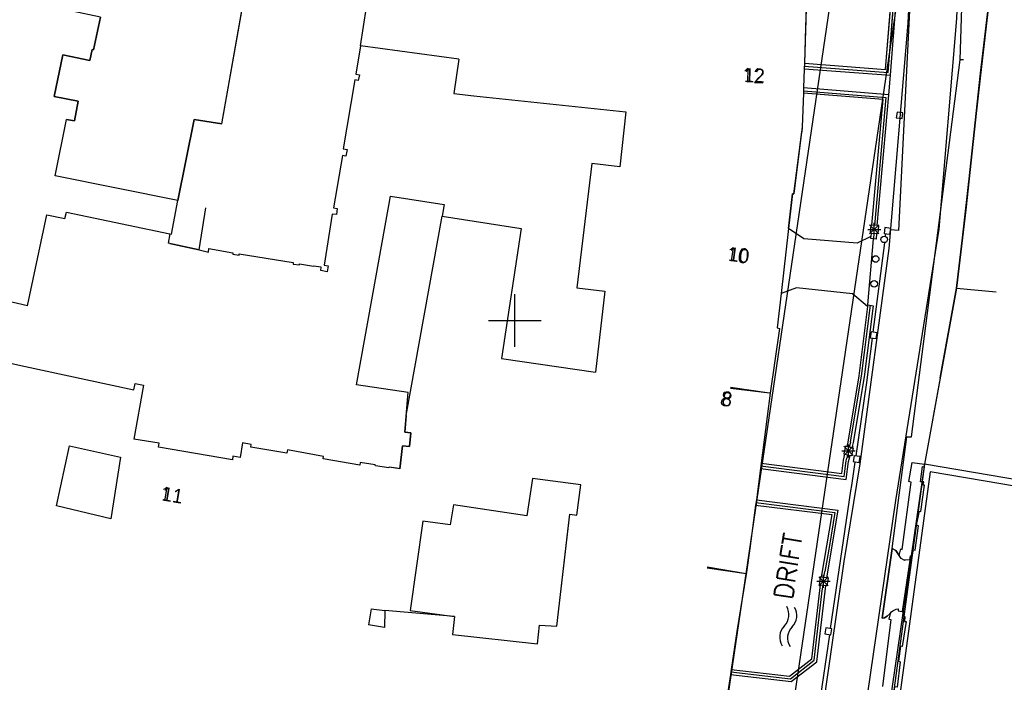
# Model space of a CAD drawing. Header units: millimetres. Extents: x 135944 to 142000, y 454200 to 456692.
# Tile 98 of 153: x 136862 to 136937, y 456273 to 456323. Entities that reach past the tile are written whole.
import ezdxf
from ezdxf.enums import TextEntityAlignment as Align

# ---------------------------------------------------------------- set-up
doc = ezdxf.new("R2010")
doc.units = ezdxf.units.MM
for name, color, linetype in [('TotaalGBKN2013_Bistad', 251, 'Continuous'), ('TotaalGBKN2013X$0$Contouren', 251, 'Continuous'), ('TotaalGBKN2013X$0$GBKN binnenstad 2009$0$OBJECTEN_', 251, 'Continuous'), ('TotaalGBKN2013X$0$GBKN binnenstad 2009$0$OBJECTEN__', 251, 'Continuous'), ('TotaalGBKN2013X$0$GBKN binnenstad 2009$0$OBJECTEN___', 251, 'Continuous'), ('TotaalGBKN2013X$0$GBKN binnenstad 2009$0$SEMANT_ SYMB_', 251, 'Continuous'), ('TotaalGBKN2013X$0$Xref', 251, 'Continuous')]:
    doc.layers.add(name, color=color, linetype=linetype)
doc.layers.add('TotaalGBKN2013X$0$PSVPORTS', color=251, linetype='Continuous', plot=False)
doc.styles.add('TotaalGBKN2013X$0$GBKN binnenstad 2009$0$Standard', font='txt')
doc.styles.add('TotaalGBKN2013X$0$GBKN binnenstad 2009$0$TXT', font='txt.shx')

# ---------------------------------------------------------------- blocks, each defined once
blk = doc.blocks.new('TotaalGBKN2013X$0$GBKN binnenstad 2009$0$W')
at = {"layer": 'TotaalGBKN2013X$0$GBKN binnenstad 2009$0$OBJECTEN__', "linetype": 'Continuous', "lineweight": 0}
blk.add_lwpolyline([(-0.225, 0.225), (-0.225, -0.225), (0.225, -0.225), (0.225, 0.225), (-0.225, 0.225)], dxfattribs=at)
blk = doc.blocks.new('TotaalGBKN2013X$0$GBKN binnenstad 2009$0$DEC100')
at = {"layer": 'TotaalGBKN2013X$0$GBKN binnenstad 2009$0$OBJECTEN_', "linetype": 'Continuous', "lineweight": 0}
for p, q in [((-0.5, 0), (0.5, 0)), ((-0.354, -0.354), (0.354, 0.354)), ((0.354, -0.354), (-0.354, 0.354)), ((0, -0.5), (0, 0.5))]:
    blk.add_line(p, q, dxfattribs=at)
blk = doc.blocks.new('TotaalGBKN2013X$0$GBKN binnenstad 2009$0$DEC116')
at = {"layer": 'TotaalGBKN2013X$0$GBKN binnenstad 2009$0$SEMANT_ SYMB_', "color": 7, "linetype": 'Continuous', "lineweight": 0}
for centre, radius, start, end in [((-0.755, -0.678), 1.24, 53.12215, 126.8762), ((0.735, 1.221), 1.174, 230.53973, 310.37219), ((-0.752, -1.278), 1.24, 53.12215, 126.8762), ((0.738, 0.62), 1.174, 230.53973, 310.37219)]:
    blk.add_arc(centre, radius, start, end, dxfattribs=at)
blk = doc.blocks.new('TotaalGBKN2013X$0$GBKN binnenstad 2009$0$Q')
at = {"layer": 'TotaalGBKN2013X$0$GBKN binnenstad 2009$0$OBJECTEN___', "linetype": 'Continuous', "lineweight": 0}
blk.add_circle((0, 0), 0.25, dxfattribs=at)
blk = doc.blocks.new('TotaalGBKN2013X$0$GBKN binnenstad 2009')
at = {"layer": 'TotaalGBKN2013_Bistad'}
for p, q in [((136933801, 456319791), (136934924, 456354093)), ((136933801, 456319791), (136934924, 456354093)), ((136922307, 456329294), (136922069, 456322271)), ((136922307, 456329294), (136922069, 456322271)), ((136922197, 456326041), (136921976, 456319516)), ((136877758, 456314911), (136879560, 456325063)), ((136928136, 456319043), (136928609, 456324990)), ((136928136, 456319043), (136928609, 456324990)), ((136928320, 456318829), (136928809, 456324973)), ((136928320, 456318829), (136928809, 456324973)), ((136928503, 456318614), (136929008, 456324956)), ((136928503, 456318614), (136929008, 456324956)), ((136928503, 456318614), (136929008, 456324956)), ((136929999, 456324632), (136929111, 456306821)), ((136929999, 456324632), (136929111, 456306821)), ((136936065, 456324997), (136935346, 456318768)), ((136936065, 456324997), (136935346, 456318768)), ((136888286, 456320846), (136888751, 456323782)), ((136868554, 456323020), (136868037, 456320541)), ((136922069, 456322271), (136921976, 456319516)), ((136922069, 456322271), (136921976, 456319516)), ((136867918, 456320566), (136867746, 456319743)), ((136868037, 456320541), (136867918, 456320566)), ((136888286, 456320846), (136887937, 456318687)), ((136888286, 456320846), (136887937, 456318687)), ((136895754, 456319836), (136888286, 456320846)), ((136895754, 456319836), (136888286, 456320846)), ((136895754, 456319836), (136888286, 456320846)), ((136865700, 456320170), (136865037, 456316995)), ((136867746, 456319743), (136865700, 456320170)), ((136895754, 456319836), (136895365, 456317232)), ((136895754, 456319836), (136895365, 456317232)), ((136921963, 456319109), (136921915, 456317650)), ((136921963, 456319109), (136921915, 456317650)), ((136921963, 456319109), (136921915, 456317650)), ((136921976, 456319516), (136921963, 456319109)), ((136921976, 456319516), (136921963, 456319109)), ((136921976, 456319516), (136921963, 456319109)), ((136921963, 456319109), (136928503, 456318614)), ((136921963, 456319109), (136928503, 456318614)), ((136921963, 456319109), (136928503, 456318614)), ((136921969, 456319302), (136928320, 456318829)), ((136921969, 456319302), (136928320, 456318829)), ((136921976, 456319516), (136928136, 456319043)), ((136921976, 456319516), (136928136, 456319043)), ((136930091, 456291151), (136933801, 456319791)), ((136930091, 456291151), (136933801, 456319791)), ((136934051, 456319783), (136933801, 456319791)), ((136934051, 456319783), (136933801, 456319791)), ((136887937, 456318687), (136888209, 456318643)), ((136887937, 456318687), (136888209, 456318643)), ((136888209, 456318643), (136888123, 456318200)), ((136888209, 456318643), (136888123, 456318200)), ((136928387, 456317127), (136928503, 456318614)), ((136928387, 456317127), (136928503, 456318614)), ((136928387, 456317127), (136928503, 456318614)), ((136935346, 456318768), (136934216, 456308395)), ((136935346, 456318768), (136934216, 456308395)), ((136887871, 456318269), (136886981, 456313021)), ((136887871, 456318269), (136886981, 456313021)), ((136888123, 456318200), (136887871, 456318269)), ((136888123, 456318200), (136887871, 456318269)), ((136921915, 456317650), (136921902, 456317250)), ((136921915, 456317650), (136921902, 456317250)), ((136921915, 456317650), (136921902, 456317250)), ((136928387, 456317127), (136921915, 456317650)), ((136928387, 456317127), (136921915, 456317650)), ((136928387, 456317127), (136921915, 456317650)), ((136865037, 456316995), (136866876, 456316652)), ((136895365, 456317232), (136896881, 456317059)), ((136895365, 456317232), (136896881, 456317059)), ((136896881, 456317059), (136908432, 456315835)), ((136896881, 456317059), (136908432, 456315835)), ((136921902, 456317250), (136921817, 456314688)), ((136921902, 456317250), (136921817, 456314688)), ((136921900, 456317425), (136928156, 456316924)), ((136921900, 456317425), (136928156, 456316924)), ((136921900, 456317425), (136928156, 456316924)), ((136927960, 456316760), (136921902, 456317250)), ((136927960, 456316760), (136921902, 456317250)), ((136928156, 456316924), (136927300, 456307212)), ((136928156, 456316924), (136927300, 456307212)), ((136928156, 456316924), (136927300, 456307212)), ((136927502, 456307194), (136928387, 456317127)), ((136927502, 456307194), (136928387, 456317127)), ((136927502, 456307194), (136928387, 456317127)), ((136866876, 456316652), (136866579, 456315153)), ((136927102, 456307229), (136927960, 456316760)), ((136927102, 456307229), (136927960, 456316760)), ((136908432, 456315835), (136907964, 456311665)), ((136908432, 456315835), (136907964, 456311665)), ((136929004, 456315818), (136928949, 456315371)), ((136929004, 456315818), (136928949, 456315371)), ((136928949, 456315371), (136929396, 456315316)), ((136928949, 456315371), (136929396, 456315316)), ((136929451, 456315763), (136929004, 456315818)), ((136929451, 456315763), (136929004, 456315818)), ((136929396, 456315316), (136929451, 456315763)), ((136929396, 456315316), (136929451, 456315763)), ((136865108, 456310984), (136865984, 456315260)), ((136866579, 456315153), (136865984, 456315260)), ((136875668, 456315247), (136874429, 456309091)), ((136877758, 456314911), (136875668, 456315247)), ((136921817, 456314688), (136921162, 456309601)), ((136921817, 456314688), (136921162, 456309601)), ((136886920, 456312527), (136886234, 456308539)), ((136886920, 456312527), (136886234, 456308539)), ((136887179, 456312464), (136886920, 456312527)), ((136887179, 456312464), (136886920, 456312527)), ((136886981, 456313021), (136887266, 456312977)), ((136886981, 456313021), (136887266, 456312977)), ((136887266, 456312977), (136887179, 456312464)), ((136887266, 456312977), (136887179, 456312464)), ((136905849, 456311899), (136904701, 456302483)), ((136905849, 456311899), (136904701, 456302483)), ((136907964, 456311665), (136905849, 456311899)), ((136907964, 456311665), (136905849, 456311899)), ((136874429, 456309091), (136865108, 456310984)), ((136889485, 456303384), (136890555, 456309442)), ((136889485, 456303384), (136890555, 456309442)), ((136890555, 456309442), (136894641, 456308786)), ((136890555, 456309442), (136894641, 456308786)), ((136921080, 456309613), (136920778, 456306980)), ((136921080, 456309613), (136920778, 456306980)), ((136921162, 456309601), (136921080, 456309613)), ((136921162, 456309601), (136921080, 456309613)), ((136873956, 456306539), (136874429, 456309091)), ((136894641, 456308786), (136894483, 456307919)), ((136894641, 456308786), (136894483, 456307919)), ((136863027, 456301114), (136864481, 456308018)), ((136864481, 456308018), (136865846, 456307742)), ((136865846, 456307742), (136865971, 456308228)), ((136865971, 456308228), (136873823, 456306567)), ((136865971, 456308228), (136873823, 456306567)), ((136876058, 456305354), (136876559, 456308540)), ((136886129, 456308065), (136885537, 456304195)), ((136886129, 456308065), (136885537, 456304195)), ((136886460, 456308034), (136886129, 456308065)), ((136886460, 456308034), (136886129, 456308065)), ((136886234, 456308539), (136886525, 456308495)), ((136886234, 456308539), (136886525, 456308495)), ((136886525, 456308495), (136886460, 456308034)), ((136886525, 456308495), (136886460, 456308034)), ((136891753, 456292773), (136894483, 456307919)), ((136894483, 456307919), (136900492, 456306964)), ((136894483, 456307919), (136900492, 456306964)), ((136934216, 456308395), (136933516, 456302440)), ((136934216, 456308395), (136933516, 456302440)), ((136926922, 456306558), (136927630, 456307266)), ((136927630, 456306558), (136926922, 456307266)), ((136926922, 456306558), (136927630, 456307266)), ((136927630, 456306558), (136926922, 456307266)), ((136927004, 456307237), (136926954, 456306640)), ((136927004, 456307237), (136926954, 456306640)), ((136927102, 456307229), (136927004, 456307237)), ((136927102, 456307229), (136927004, 456307237)), ((136927502, 456307194), (136927102, 456307229)), ((136927502, 456307194), (136927102, 456307229)), ((136927502, 456307194), (136927102, 456307229)), ((136927276, 456306412), (136927276, 456307412)), ((136927276, 456306412), (136927276, 456307412)), ((136927502, 456307194), (136927601, 456307186)), ((136927502, 456307194), (136927601, 456307186)), ((136927601, 456307186), (136927550, 456306588)), ((136927601, 456307186), (136927550, 456306588)), ((136873823, 456306567), (136873687, 456305862)), ((136873823, 456306567), (136873687, 456305862)), ((136873823, 456306567), (136873956, 456306539)), ((136900492, 456306964), (136898979, 456297099)), ((136900492, 456306964), (136898979, 456297099)), ((136920778, 456306980), (136920210, 456302038)), ((136920778, 456306980), (136920210, 456302038)), ((136920778, 456306980), (136920210, 456302038)), ((136921939, 456306186), (136920778, 456306980)), ((136921939, 456306186), (136920778, 456306980)), ((136926776, 456306912), (136927776, 456306912)), ((136926776, 456306912), (136927776, 456306912)), ((136926954, 456306640), (136927047, 456306632)), ((136926954, 456306640), (136927047, 456306632)), ((136927047, 456306632), (136927024, 456306365)), ((136927047, 456306632), (136927024, 456306365)), ((136927047, 456306632), (136927024, 456306365)), ((136927047, 456306632), (136927447, 456306597)), ((136927047, 456306632), (136927447, 456306597)), ((136927047, 456306632), (136927447, 456306597)), ((136927247, 456306614), (136927210, 456306187)), ((136927247, 456306614), (136927210, 456306187)), ((136927247, 456306614), (136927210, 456306187)), ((136927447, 456306597), (136927409, 456306169)), ((136927447, 456306597), (136927409, 456306169)), ((136927550, 456306588), (136927447, 456306597)), ((136927550, 456306588), (136927447, 456306597)), ((136928074, 456307040), (136928019, 456306593)), ((136928074, 456307040), (136928019, 456306593)), ((136928019, 456306593), (136928466, 456306538)), ((136928019, 456306593), (136928466, 456306538)), ((136928521, 456306985), (136928074, 456307040)), ((136928521, 456306985), (136928074, 456307040)), ((136928135, 456306370), (136928161, 456306571)), ((136928135, 456306370), (136928161, 456306571)), ((136928466, 456306538), (136928521, 456306985)), ((136928466, 456306538), (136928521, 456306985)), ((136929111, 456306821), (136928502, 456306871)), ((136929111, 456306821), (136928502, 456306871)), ((136873825, 456305832), (136873687, 456305862)), ((136876058, 456305352), (136873687, 456305862)), ((136925974, 456305867), (136921939, 456306186)), ((136925974, 456305867), (136921939, 456306186)), ((136927024, 456306365), (136925974, 456305867)), ((136927024, 456306365), (136925974, 456305867)), ((136926783, 456301171), (136927221, 456306186)), ((136926783, 456301171), (136927221, 456306186)), ((136926783, 456301171), (136927221, 456306186)), ((136927010, 456306205), (136927024, 456306365)), ((136927010, 456306205), (136927024, 456306365)), ((136927221, 456306186), (136927010, 456306205)), ((136927221, 456306186), (136927010, 456306205)), ((136927202, 456299111), (136928074, 456305896)), ((136927202, 456299111), (136928074, 456305896)), ((136927409, 456306169), (136927221, 456306186)), ((136927409, 456306169), (136927221, 456306186)), ((136876058, 456305352), (136876749, 456305189)), ((136876749, 456305189), (136876782, 456305455)), ((136876782, 456305455), (136878603, 456305135)), ((136878603, 456305135), (136878591, 456305027)), ((136878591, 456305027), (136879075, 456304948)), ((136879075, 456304948), (136879090, 456305047)), ((136879090, 456305047), (136883178, 456304385)), ((136883178, 456304385), (136883178, 456304280)), ((136883178, 456304280), (136883658, 456304226)), ((136883658, 456304226), (136883656, 456304294)), ((136883656, 456304294), (136884735, 456304124)), ((136883658, 456304226), (136883656, 456304294)), ((136883656, 456304294), (136884735, 456304124)), ((136885537, 456304195), (136885834, 456304150)), ((136885537, 456304195), (136885834, 456304150)), ((136885834, 456304150), (136885760, 456303690)), ((136885834, 456304150), (136885760, 456303690)), ((136885302, 456304035), (136884735, 456304124)), ((136885302, 456304035), (136884735, 456304124)), ((136885268, 456303795), (136885302, 456304035)), ((136885268, 456303795), (136885302, 456304035)), ((136885760, 456303690), (136885268, 456303795)), ((136885760, 456303690), (136885268, 456303795)), ((136887978, 456295104), (136889485, 456303384)), ((136887978, 456295104), (136889485, 456303384)), ((136863027, 456301114), (136859523, 456301910)), ((136900000, 456300000), (136900000, 456302000)), ((136900000, 456300000), (136900000, 456302000)), ((136900000, 456300000), (136900000, 456302000)), ((136904701, 456302483), (136906840, 456302210)), ((136904701, 456302483), (136906840, 456302210)), ((136906840, 456302210), (136906122, 456296076)), ((136906840, 456302210), (136906122, 456296076)), ((136920210, 456302038), (136919914, 456299436)), ((136920210, 456302038), (136919914, 456299436)), ((136921386, 456302476), (136920210, 456302038)), ((136921386, 456302476), (136920210, 456302038)), ((136925630, 456302016), (136921386, 456302476)), ((136925630, 456302016), (136921386, 456302476)), ((136926772, 456301054), (136925630, 456302016)), ((136926772, 456301054), (136925630, 456302016)), ((136932279, 456295636), (136933516, 456302440)), ((136932279, 456295636), (136933516, 456302440)), ((136933525, 456302439), (136936516, 456302171)), ((136933525, 456302439), (136936516, 456302171)), ((136926309, 456295754), (136926985, 456301148)), ((136926309, 456295754), (136926985, 456301148)), ((136926783, 456301171), (136926772, 456301054)), ((136926783, 456301171), (136926772, 456301054)), ((136926783, 456301171), (136926772, 456301054)), ((136926783, 456301171), (136927182, 456301108)), ((136926783, 456301171), (136927182, 456301108)), ((136926772, 456301054), (136926111, 456295783)), ((136926772, 456301054), (136926111, 456295783)), ((136927182, 456301108), (136926507, 456295725)), ((136927182, 456301108), (136926507, 456295725)), ((136898000, 456300000), (136900000, 456300000)), ((136898000, 456300000), (136900000, 456300000)), ((136898000, 456300000), (136900000, 456300000)), ((136900000, 456300000), (136902000, 456300000)), ((136900000, 456298000), (136900000, 456300000)), ((136900000, 456300000), (136902000, 456300000)), ((136900000, 456298000), (136900000, 456300000)), ((136900000, 456300000), (136902000, 456300000)), ((136900000, 456298000), (136900000, 456300000)), ((136851008, 456299127), (136862519, 456296581)), ((136920089, 456299390), (136919384, 456294479)), ((136920089, 456299390), (136919384, 456294479)), ((136919914, 456299436), (136920089, 456299390)), ((136919914, 456299436), (136920089, 456299390)), ((136927040, 456299129), (136926977, 456298684)), ((136927040, 456299129), (136926977, 456298684)), ((136927485, 456299066), (136927040, 456299129)), ((136927485, 456299066), (136927040, 456299129)), ((136927422, 456298621), (136927485, 456299066)), ((136927422, 456298621), (136927485, 456299066)), ((136926703, 456295283), (136927142, 456298652)), ((136926703, 456295283), (136927142, 456298652)), ((136926977, 456298684), (136927422, 456298621)), ((136926977, 456298684), (136927422, 456298621)), ((136898979, 456297099), (136906122, 456296076)), ((136898979, 456297099), (136906122, 456296076)), ((136862519, 456296581), (136871089, 456294735)), ((136871089, 456294735), (136871182, 456295201)), ((136871182, 456295201), (136871834, 456295087)), ((136926111, 456295783), (136925276, 456290761)), ((136926111, 456295783), (136925276, 456290761)), ((136925471, 456290774), (136926309, 456295754)), ((136925471, 456290774), (136926309, 456295754)), ((136926507, 456295725), (136925677, 456290734)), ((136926507, 456295725), (136925677, 456290734)), ((136925896, 456289704), (136926703, 456295283)), ((136925896, 456289704), (136926703, 456295283)), ((136932279, 456295636), (136931095, 456289085)), ((136932279, 456295636), (136931095, 456289085)), ((136932279, 456295636), (136931095, 456289085)), ((136871834, 456295087), (136871080, 456290969)), ((136891910, 456294524), (136887978, 456295104)), ((136891910, 456294524), (136887978, 456295104)), ((136891641, 456291521), (136891910, 456294524)), ((136891641, 456291521), (136891910, 456294524)), ((136919333.8, 456294478.1), (136916355.7, 456294837.2)), ((136919333.8, 456294478.1), (136916355.7, 456294837.2)), ((136919334, 456294479), (136916363, 456294893)), ((136919384, 456294479), (136918690, 456289156)), ((136919384, 456294479), (136918690, 456289156)), ((136919384, 456294479), (136918690, 456289156)), ((136892121, 456291457), (136891641, 456291521)), ((136892121, 456291457), (136891641, 456291521)), ((136892014, 456290423), (136892121, 456291457)), ((136892014, 456290423), (136892121, 456291457)), ((136873002, 456290687), (136871080, 456290969)), ((136872953, 456290374), (136873002, 456290687)), ((136879336, 456290691), (136879146, 456289598)), ((136879986, 456290581), (136879336, 456290691)), ((136925276, 456290761), (136925192, 456290422)), ((136925276, 456290761), (136925192, 456290422)), ((136925471, 456290774), (136925443, 456290651)), ((136925471, 456290774), (136925443, 456290651)), ((136925471, 456290774), (136925443, 456290651)), ((136925677, 456290734), (136925581, 456290335)), ((136925677, 456290734), (136925581, 456290335)), ((136928641, 456282673), (136929741, 456291161)), ((136928641, 456282673), (136929741, 456291161)), ((136929741, 456291161), (136930091, 456291151)), ((136929741, 456291161), (136930091, 456291151)), ((136865230, 456285926), (136866209, 456290478)), ((136866209, 456290478), (136870068, 456289626)), ((136878564, 456289419), (136872953, 456290374)), ((136879957, 456290380), (136879986, 456290581)), ((136882710, 456289922), (136879957, 456290380)), ((136882742, 456290172), (136882710, 456289922)), ((136885489, 456289667), (136882742, 456290172)), ((136891282, 456288737), (136891484, 456290486)), ((136891282, 456288737), (136891484, 456290486)), ((136891484, 456290486), (136892014, 456290423)), ((136891484, 456290486), (136892014, 456290423)), ((136924817, 456290086), (136925817, 456290086)), ((136924817, 456290086), (136925817, 456290086)), ((136925091, 456290445), (136924961, 456289860)), ((136925091, 456290445), (136924961, 456289860)), ((136924963, 456289732), (136925671, 456290440)), ((136925671, 456289732), (136924963, 456290440)), ((136924963, 456289732), (136925671, 456290440)), ((136925671, 456289732), (136924963, 456290440)), ((136925192, 456290422), (136925091, 456290445)), ((136925192, 456290422), (136925091, 456290445)), ((136925581, 456290335), (136925192, 456290422)), ((136925581, 456290335), (136925192, 456290422)), ((136925581, 456290335), (136925192, 456290422)), ((136925317, 456289586), (136925317, 456290586)), ((136925317, 456289586), (136925317, 456290586)), ((136925443, 456290651), (136925380, 456290380)), ((136925443, 456290651), (136925380, 456290380)), ((136925443, 456290651), (136925380, 456290380)), ((136925676, 456290314), (136925545, 456289728)), ((136925676, 456290314), (136925545, 456289728)), ((136925581, 456290335), (136925676, 456290314)), ((136925581, 456290335), (136925676, 456290314)), ((136870068, 456289626), (136869342, 456284923)), ((136878602, 456289683), (136878564, 456289419)), ((136879146, 456289598), (136878602, 456289683)), ((136885448, 456289478), (136885489, 456289667)), ((136885448, 456289478), (136885489, 456289667)), ((136888232, 456289003), (136885448, 456289478)), ((136888232, 456289003), (136885448, 456289478)), ((136888258, 456289218), (136888232, 456289003)), ((136888258, 456289218), (136888232, 456289003)), ((136889408, 456289025), (136888258, 456289218)), ((136889408, 456289025), (136888258, 456289218)), ((136924804, 456288365), (136924937, 456289392)), ((136924804, 456288365), (136924937, 456289392)), ((136924937, 456289392), (136925048, 456289840)), ((136924937, 456289392), (136925048, 456289840)), ((136924961, 456289860), (136925048, 456289840)), ((136924961, 456289860), (136925048, 456289840)), ((136924984, 456288141), (136925142, 456289344)), ((136924984, 456288141), (136925142, 456289344)), ((136925048, 456289840), (136925439, 456289752)), ((136925048, 456289840), (136925439, 456289752)), ((136925048, 456289840), (136925439, 456289752)), ((136925142, 456289344), (136925187, 456289540)), ((136925142, 456289344), (136925187, 456289540)), ((136925142, 456289344), (136925187, 456289540)), ((136925149, 456287917), (136925327, 456289289)), ((136925149, 456287917), (136925327, 456289289)), ((136925246, 456289796), (136925187, 456289540)), ((136925246, 456289796), (136925187, 456289540)), ((136925246, 456289796), (136925187, 456289540)), ((136925327, 456289289), (136925439, 456289752)), ((136925327, 456289289), (136925439, 456289752)), ((136925545, 456289728), (136925439, 456289752)), ((136925545, 456289728), (136925439, 456289752)), ((136925571, 456287474), (136925829, 456289238)), ((136925571, 456287474), (136925829, 456289238)), ((136925750, 456289723), (136925687, 456289278)), ((136925750, 456289723), (136925687, 456289278)), ((136925687, 456289278), (136926132, 456289215)), ((136925687, 456289278), (136926132, 456289215)), ((136926195, 456289660), (136925750, 456289723)), ((136926195, 456289660), (136925750, 456289723)), ((136926132, 456289215), (136926195, 456289660)), ((136926132, 456289215), (136926195, 456289660)), ((136929892, 456287759), (136930144, 456289198)), ((136929892, 456287759), (136930144, 456289198)), ((136930144, 456289198), (136931095, 456289085)), ((136930144, 456289198), (136931095, 456289085)), ((136889417, 456288965), (136889408, 456289025)), ((136889417, 456288965), (136889408, 456289025)), ((136890452, 456288808), (136889417, 456288965)), ((136890452, 456288808), (136889417, 456288965)), ((136890477, 456288863), (136890452, 456288808)), ((136890477, 456288863), (136890452, 456288808)), ((136891282, 456288737), (136890477, 456288863)), ((136891282, 456288737), (136890477, 456288863)), ((136918638, 456288759), (136918328, 456286377)), ((136918638, 456288759), (136918328, 456286377)), ((136918638, 456288759), (136918328, 456286377)), ((136918690, 456289156), (136918638, 456288759)), ((136918690, 456289156), (136918638, 456288759)), ((136918690, 456289156), (136918638, 456288759)), ((136918638, 456288759), (136925149, 456287917)), ((136918638, 456288759), (136925149, 456287917)), ((136918654, 456288959), (136924984, 456288141)), ((136918654, 456288959), (136924984, 456288141)), ((136918690, 456289156), (136924804, 456288365)), ((136918690, 456289156), (136924804, 456288365)), ((136930792, 456287743), (136930937, 456288893)), ((136930792, 456287743), (136930937, 456288893)), ((136930937, 456288893), (136931079, 456288860)), ((136930937, 456288893), (136931079, 456288860)), ((136931079, 456288860), (136931095, 456289085)), ((136931079, 456288860), (136931095, 456289085)), ((136901334, 456287999), (136900919, 456285155)), ((136901334, 456287999), (136900919, 456285155)), ((136904998, 456287505), (136901334, 456287999)), ((136904998, 456287505), (136901334, 456287999)), ((136929403, 456282616), (136930077, 456287708)), ((136929403, 456282616), (136930077, 456287708)), ((136930077, 456287708), (136929892, 456287759)), ((136930077, 456287708), (136929892, 456287759)), ((136931032, 456287742), (136930792, 456287743)), ((136931032, 456287742), (136930792, 456287743)), ((136930960, 456287492), (136931032, 456287742)), ((136930960, 456287492), (136931032, 456287742)), ((136904709, 456285217), (136904998, 456287505)), ((136904709, 456285217), (136904998, 456287505)), ((136923967, 456276600), (136925509, 456287049)), ((136923967, 456276600), (136925509, 456287049)), ((136925509, 456287049), (136925571, 456287474)), ((136925509, 456287049), (136925571, 456287474)), ((136930821, 456285482), (136931080, 456287486)), ((136930821, 456285482), (136931080, 456287486)), ((136931080, 456287486), (136930960, 456287492)), ((136931080, 456287486), (136930960, 456287492)), ((136918328, 456286377), (136918276, 456285980)), ((136918328, 456286377), (136918276, 456285980)), ((136918328, 456286377), (136918276, 456285980)), ((136918328, 456286377), (136924517, 456285596)), ((136918328, 456286377), (136924517, 456285596)), ((136869342, 456284923), (136865230, 456285926)), ((136869342, 456284923), (136865230, 456285926)), ((136895339, 456286006), (136895092, 456284467)), ((136895339, 456286006), (136895092, 456284467)), ((136900919, 456285155), (136895339, 456286006)), ((136900919, 456285155), (136895339, 456286006)), ((136918276, 456285980), (136917846, 456282681)), ((136918276, 456285980), (136917846, 456282681)), ((136918276, 456285980), (136924055, 456285251)), ((136918276, 456285980), (136924055, 456285251)), ((136918296, 456286179), (136924286, 456285423)), ((136918296, 456286179), (136924286, 456285423)), ((136924517, 456285596), (136923654, 456280462)), ((136924517, 456285596), (136923654, 456280462)), ((136930472, 456284450), (136930702, 456285523)), ((136930472, 456284450), (136930702, 456285523)), ((136930702, 456285523), (136930821, 456285482)), ((136930702, 456285523), (136930821, 456285482)), ((136893010, 456284751), (136892047, 456277970)), ((136893010, 456284751), (136892047, 456277970)), ((136895092, 456284467), (136893010, 456284751)), ((136895092, 456284467), (136893010, 456284751)), ((136903181, 456276781), (136904171, 456285279)), ((136903181, 456276781), (136904171, 456285279)), ((136904171, 456285279), (136904709, 456285217)), ((136904171, 456285279), (136904709, 456285217)), ((136924055, 456285251), (136923257, 456280512)), ((136924055, 456285251), (136923257, 456280512)), ((136924286, 456285423), (136923871, 456282901)), ((136924286, 456285423), (136923871, 456282901)), ((136930377, 456282560), (136930641, 456284403)), ((136930377, 456282560), (136930641, 456284403)), ((136930641, 456284403), (136930472, 456284450)), ((136930641, 456284403), (136930472, 456284450)), ((136917846, 456282681), (136917576, 456280871)), ((136917846, 456282681), (136917576, 456280871)), ((136923871, 456282901), (136923531, 456280924)), ((136923871, 456282901), (136923531, 456280924)), ((136928641, 456282673), (136927879, 456277390)), ((136928641, 456282673), (136927879, 456277390)), ((136928924, 456282526), (136928641, 456282673)), ((136928924, 456282526), (136928641, 456282673)), ((136929172, 456282143), (136928924, 456282526)), ((136929172, 456282143), (136928924, 456282526)), ((136929172, 456282143), (136929288, 456282647)), ((136929172, 456282143), (136929288, 456282647)), ((136929288, 456282647), (136929403, 456282616)), ((136929288, 456282647), (136929403, 456282616)), ((136930151, 456282122), (136930258, 456282571)), ((136930151, 456282122), (136930258, 456282571)), ((136930258, 456282571), (136930377, 456282560)), ((136930258, 456282571), (136930377, 456282560)), ((136929318, 456281923), (136929172, 456282143)), ((136929318, 456281923), (136929172, 456282143)), ((136929594, 456281766), (136929318, 456281923)), ((136929594, 456281766), (136929318, 456281923)), ((136929971, 456281790), (136929396, 456277893)), ((136929971, 456281790), (136929396, 456277893)), ((136929971, 456281790), (136929396, 456277893)), ((136929604, 456281824), (136929594, 456281766)), ((136929604, 456281824), (136929594, 456281766)), ((136929971, 456281790), (136929604, 456281824)), ((136929971, 456281790), (136929604, 456281824)), ((136929971, 456281790), (136930021, 456282128)), ((136929971, 456281790), (136930021, 456282128)), ((136930021, 456282128), (136930151, 456282122)), ((136930021, 456282128), (136930151, 456282122)), ((136917560, 456280760), (136914589.9, 456281179.9)), ((136917560, 456280760), (136914589.9, 456281179.9)), ((136917560, 456280764), (136914600, 456281250)), ((136917576, 456280871), (136916851, 456276383)), ((136917576, 456280871), (136916851, 456276383)), ((136923074, 456279833), (136923782, 456280541)), ((136923782, 456279833), (136923074, 456280541)), ((136923074, 456279833), (136923782, 456280541)), ((136923782, 456279833), (136923074, 456280541)), ((136923169, 456280523), (136923093, 456279928)), ((136923169, 456280523), (136923093, 456279928)), ((136923257, 456280512), (136923169, 456280523)), ((136923257, 456280512), (136923169, 456280523)), ((136923654, 456280462), (136923257, 456280512)), ((136923654, 456280462), (136923257, 456280512)), ((136923654, 456280462), (136923257, 456280512)), ((136923428, 456279687), (136923428, 456280687)), ((136923428, 456279687), (136923428, 456280687)), ((136923457, 456280487), (136923531, 456280924)), ((136923457, 456280487), (136923531, 456280924)), ((136923457, 456280487), (136923531, 456280924)), ((136923654, 456280462), (136923766, 456280448)), ((136923654, 456280462), (136923766, 456280448)), ((136923766, 456280448), (136923689, 456279852)), ((136923766, 456280448), (136923689, 456279852)), ((136922535, 456274298), (136923193, 456279915)), ((136922535, 456274298), (136923193, 456279915)), ((136922913, 456274085), (136923589, 456279865)), ((136922913, 456274085), (136923589, 456279865)), ((136922928, 456280187), (136923928, 456280187)), ((136922928, 456280187), (136923928, 456280187)), ((136923093, 456279928), (136923193, 456279915)), ((136923093, 456279928), (136923193, 456279915)), ((136923193, 456279915), (136923589, 456279865)), ((136923193, 456279915), (136923589, 456279865)), ((136923193, 456279915), (136923589, 456279865)), ((136923335, 456279465), (136923390, 456279890)), ((136923335, 456279465), (136923390, 456279890)), ((136923335, 456279465), (136923390, 456279890)), ((136923689, 456279852), (136923589, 456279865)), ((136923689, 456279852), (136923589, 456279865)), ((136922724, 456274191), (136923335, 456279465)), ((136922724, 456274191), (136923335, 456279465)), ((136889108, 456278098), (136888898, 456276894)), ((136889108, 456278098), (136888898, 456276894)), ((136889108, 456278098), (136888898, 456276894)), ((136889108, 456278098), (136890133, 456277962)), ((136889108, 456278098), (136890133, 456277962)), ((136928683, 456277947), (136928943, 456278075)), ((136928683, 456277947), (136928943, 456278075)), ((136928943, 456278075), (136929094, 456278104)), ((136928943, 456278075), (136929094, 456278104)), ((136929094, 456278104), (136929094, 456277937)), ((136929094, 456278104), (136929094, 456277937)), ((136890133, 456277962), (136890100, 456276692)), ((136890133, 456277962), (136890100, 456276692)), ((136892047, 456277970), (136895410, 456277518)), ((136892047, 456277970), (136895410, 456277518)), ((136895410, 456277518), (136895267, 456276149)), ((136895410, 456277518), (136895267, 456276149)), ((136927879, 456277390), (136928052, 456277408)), ((136927879, 456277390), (136928052, 456277408)), ((136928533, 456277300), (136927902, 456272197)), ((136928533, 456277300), (136927902, 456272197)), ((136928052, 456277408), (136928257, 456277540)), ((136928052, 456277408), (136928257, 456277540)), ((136928257, 456277540), (136928481, 456277739)), ((136928257, 456277540), (136928481, 456277739)), ((136928481, 456277739), (136928393, 456277306)), ((136928481, 456277739), (136928393, 456277306)), ((136928393, 456277306), (136928533, 456277300)), ((136928393, 456277306), (136928533, 456277300)), ((136928481, 456277739), (136928587, 456277873)), ((136928481, 456277739), (136928587, 456277873)), ((136928587, 456277873), (136928683, 456277947)), ((136928587, 456277873), (136928683, 456277947)), ((136929094, 456277937), (136929396, 456277893)), ((136929094, 456277937), (136929396, 456277893)), ((136929396, 456277893), (136929495, 456277860)), ((136929396, 456277893), (136929495, 456277860)), ((136929495, 456277860), (136929488, 456277544)), ((136929495, 456277860), (136929488, 456277544)), ((136929488, 456277544), (136929583, 456277524)), ((136929488, 456277544), (136929583, 456277524)), ((136929583, 456277524), (136929562, 456277139)), ((136929583, 456277524), (136929562, 456277139)), ((136890100, 456276692), (136888898, 456276894)), ((136890100, 456276692), (136888898, 456276894)), ((136901725, 456275446), (136901863, 456276865)), ((136901725, 456275446), (136901863, 456276865)), ((136901863, 456276865), (136903181, 456276781)), ((136901863, 456276865), (136903181, 456276781)), ((136923600, 456276645), (136923537, 456276200)), ((136923600, 456276645), (136923537, 456276200)), ((136924045, 456276582), (136923600, 456276645)), ((136924045, 456276582), (136923600, 456276645)), ((136923982, 456276137), (136924045, 456276582)), ((136923982, 456276137), (136924045, 456276582)), ((136929687, 456277148), (136929403, 456275240)), ((136929687, 456277148), (136929403, 456275240)), ((136929562, 456277139), (136929687, 456277148)), ((136929562, 456277139), (136929687, 456277148)), ((136895267, 456276149), (136901725, 456275446)), ((136895267, 456276149), (136901725, 456275446)), ((136916851, 456276383), (136916418, 456273496)), ((136916851, 456276383), (136916418, 456273496)), ((136922694, 456267900), (136923899, 456276137)), ((136922694, 456267900), (136923899, 456276137)), ((136923537, 456276200), (136923982, 456276137)), ((136923537, 456276200), (136923982, 456276137)), ((136929258, 456275256), (136929113, 456274131)), ((136929258, 456275256), (136929113, 456274131)), ((136929403, 456275240), (136929258, 456275256)), ((136929403, 456275240), (136929258, 456275256)), ((136920854, 456272999), (136922535, 456274298)), ((136920854, 456272999), (136922535, 456274298)), ((136916418, 456273496), (136916360, 456273106)), ((136916418, 456273496), (136916360, 456273106)), ((136916418, 456273496), (136916360, 456273106)), ((136916418, 456273496), (136920854, 456272999)), ((136916418, 456273496), (136920854, 456272999)), ((136920912, 456272791), (136922724, 456274191)), ((136920912, 456272791), (136922724, 456274191)), ((136920970, 456272583), (136922913, 456274085)), ((136920970, 456272583), (136922913, 456274085)), ((136929243, 456274085), (136929012, 456272145)), ((136929243, 456274085), (136929012, 456272145)), ((136929113, 456274131), (136929243, 456274085)), ((136929113, 456274131), (136929243, 456274085)), ((136916360, 456273106), (136915991, 456270643)), ((136916360, 456273106), (136915991, 456270643)), ((136916360, 456273106), (136915991, 456270643)), ((136916360, 456273106), (136920970, 456272583)), ((136916360, 456273106), (136920970, 456272583)), ((136916381, 456273306), (136920912, 456272791)), ((136916381, 456273306), (136920912, 456272791))]:
    blk.add_line(p, q, dxfattribs=at)
for points in [[(136916350, 456200000), (136916985, 456203198), (136921644, 456232843), (136924928, 456257057), (136926799, 456271699), (136928912, 456286325), (136932208, 456306917), (136933533, 456322908), (136934009, 456334291), (136934302, 456345680), (136934388, 456353129)], [(136913152, 456200000), (136913158, 456200014), (136913312, 456200511), (136913774, 456203361), (136917929, 456229888), (136919572, 456240819), (136921426, 456254566), (136923036, 456268146), (136924987, 456281681), (136926196, 456289115), (136928401, 456305454), (136929853, 456322562), (136930430, 456334330), (136930665, 456345717), (136930598, 456349980), (136930579, 456350454), (136930481, 456350918), (136930306, 456351358), (136930060, 456351763), (136930037, 456351794)], [(136865037, 456316995), (136865700, 456320170), (136867746, 456319743), (136867918, 456320566), (136868037, 456320541), (136868554, 456323020), (136866401, 456323470), (136867121, 456326918), (136866039, 456327145)], [(136874429, 456309091), (136875668, 456315247), (136877758, 456314911), (136879560, 456325063)], [(136921969, 456319302), (136928320, 456318829), (136928809, 456324973)], [(136921976, 456319516), (136928136, 456319043), (136928609, 456324990)], [(136932279, 456295636), (136933516, 456302440), (136934216, 456308395), (136935346, 456318768), (136936062, 456324970)], [(136888286, 456320846), (136887937, 456318687), (136888209, 456318643), (136888123, 456318200), (136887871, 456318269), (136886981, 456313021), (136887266, 456312977), (136887179, 456312464), (136886920, 456312527), (136886234, 456308539), (136886525, 456308495), (136886460, 456308034), (136886129, 456308065), (136885537, 456304195), (136885834, 456304150), (136885760, 456303690), (136885268, 456303795), (136885302, 456304035), (136884735, 456304124)], [(136895754, 456319836), (136895365, 456317232), (136896881, 456317059), (136908432, 456315835)], [(136874429, 456309091), (136865108, 456310984), (136865984, 456315260), (136866579, 456315153), (136866876, 456316652), (136865037, 456316995)], [(136921902, 456317250), (136921817, 456314688), (136921770, 456314323)], [(136927102, 456307229), (136927960, 456316760), (136921902, 456317250)], [(136908432, 456315835), (136907964, 456311665), (136905849, 456311899), (136904701, 456302483), (136906840, 456302210), (136906122, 456296076)], [(136920778, 456306980), (136921080, 456309613), (136921162, 456309601), (136921770, 456314323)], [(136863027, 456301114), (136864481, 456308018), (136865846, 456307742), (136865971, 456308228)], [(136894483, 456307919), (136900492, 456306964), (136898979, 456297099), (136906122, 456296076)], [(136927102, 456307229), (136927004, 456307237), (136926954, 456306640), (136927047, 456306632)], [(136927502, 456307194), (136927601, 456307186), (136927550, 456306588), (136927447, 456306597)], [(136927024, 456306365), (136925974, 456305867), (136921939, 456306186), (136920778, 456306980)], [(136927447, 456306597), (136927409, 456306169), (136927221, 456306186)], [(136873825, 456305832), (136876058, 456305352), (136876749, 456305189), (136876782, 456305455), (136878603, 456305135), (136878591, 456305027), (136879075, 456304948), (136879090, 456305047), (136883178, 456304385), (136883178, 456304280), (136883658, 456304226), (136883656, 456304294), (136884735, 456304124)], [(136927221, 456306186), (136927010, 456306205), (136927024, 456306365)], [(136863027, 456301114), (136859523, 456301910), (136859458, 456301602), (136858752, 456301767), (136858815, 456302080), (136852043, 456303636)], [(136920210, 456302038), (136919914, 456299436), (136920089, 456299390), (136919384, 456294479)], [(136926772, 456301054), (136925630, 456302016), (136921386, 456302476), (136920210, 456302038)], [(136925471, 456290774), (136926309, 456295754), (136926985, 456301148)], [(136926783, 456301171), (136927182, 456301108), (136926507, 456295725), (136925677, 456290734), (136925581, 456290335)], [(136926772, 456301054), (136926111, 456295783), (136925276, 456290761), (136925192, 456290422)], [(136851008, 456299127), (136862519, 456296581), (136871089, 456294735), (136871182, 456295201), (136871834, 456295087), (136871080, 456290969)], [(136891753, 456292773), (136891641, 456291521), (136892121, 456291457), (136892014, 456290423), (136891484, 456290486), (136891282, 456288737), (136891033, 456288776)], [(136891033, 456288776), (136890477, 456288863), (136890452, 456288808), (136889417, 456288965), (136889408, 456289025), (136888258, 456289218), (136888232, 456289003), (136885448, 456289478), (136885489, 456289667), (136882742, 456290172), (136882710, 456289922), (136879957, 456290380), (136879986, 456290581), (136879336, 456290691), (136879146, 456289598), (136878602, 456289683), (136878564, 456289419), (136872953, 456290374), (136873002, 456290687), (136871080, 456290969)], [(136865230, 456285926), (136866209, 456290478), (136870068, 456289626), (136869342, 456284923)], [(136925192, 456290422), (136925091, 456290445), (136924961, 456289860), (136925048, 456289840)], [(136925581, 456290335), (136925676, 456290314), (136925545, 456289728), (136925439, 456289752)], [(136918638, 456288759), (136925149, 456287917), (136925327, 456289289), (136925439, 456289752)], [(136918654, 456288959), (136924984, 456288141), (136925142, 456289344)], [(136918690, 456289156), (136924804, 456288365), (136924937, 456289392), (136925048, 456289840)], [(136929172, 456282143), (136929288, 456282647), (136929403, 456282616), (136930077, 456287708), (136929892, 456287759), (136930144, 456289198), (136931095, 456289085)], [(136929971, 456281790), (136930021, 456282128), (136930151, 456282122), (136930258, 456282571), (136930377, 456282560), (136930641, 456284403), (136930472, 456284450), (136930702, 456285523), (136930821, 456285482), (136931080, 456287486), (136930960, 456287492), (136931032, 456287742), (136930792, 456287743), (136930937, 456288893), (136931079, 456288860), (136931095, 456289085)], [(136904020, 456283987), (136904171, 456285279), (136904709, 456285217), (136904998, 456287505), (136901334, 456287999), (136900919, 456285155), (136895339, 456286006)], [(136918328, 456286377), (136924517, 456285596), (136923654, 456280462)], [(136918276, 456285980), (136917846, 456282681), (136917559, 456280764)], [(136918276, 456285980), (136924055, 456285251), (136923257, 456280512)], [(136918296, 456286179), (136924286, 456285423), (136923871, 456282901), (136923531, 456280924)], [(136895410, 456277518), (136895410, 456277518), (136895410, 456277518), (136895410, 456277518), (136895410, 456277518), (136895267, 456276149), (136901725, 456275446), (136901863, 456276865), (136903181, 456276781), (136904020, 456283987)], [(136928481, 456277739), (136928257, 456277540), (136928052, 456277408), (136927879, 456277390), (136928641, 456282673), (136928924, 456282526), (136929172, 456282143)], [(136929971, 456281790), (136929604, 456281824), (136929594, 456281766), (136929318, 456281923), (136929172, 456282143)], [(136917559, 456280764), (136916851, 456276383), (136916418, 456273496)], [(136923257, 456280512), (136923169, 456280523), (136923093, 456279928), (136923193, 456279915)], [(136923654, 456280462), (136923766, 456280448), (136923689, 456279852), (136923589, 456279865)], [(136916360, 456273106), (136920970, 456272583), (136922913, 456274085), (136923589, 456279865)], [(136916418, 456273496), (136920854, 456272999), (136922535, 456274298), (136923193, 456279915)], [(136916381, 456273306), (136920912, 456272791), (136922724, 456274191), (136923335, 456279465)], [(136928481, 456277739), (136928587, 456277873), (136928683, 456277947), (136928943, 456278075), (136929094, 456278104), (136929094, 456277937), (136929396, 456277893)], [(136890133, 456277962), (136890133, 456277962), (136890100, 456276692), (136888898, 456276894)], [(136928481, 456277739), (136928393, 456277306), (136928533, 456277300), (136927902, 456272197)], [(136929396, 456277893), (136929495, 456277860), (136929488, 456277544), (136929583, 456277524), (136929562, 456277139), (136929687, 456277148), (136929403, 456275240), (136929258, 456275256), (136929113, 456274131), (136929243, 456274085), (136929012, 456272145), (136928822, 456272181), (136928772, 456271805), (136928539, 456271841), (136928408, 456270725), (136928601, 456270700), (136928586, 456270598)]]:
    blk.add_lwpolyline(points, dxfattribs=at)
at = {"layer": 'TotaalGBKN2013_Bistad', "flags": 128}
blk.add_lwpolyline([(136895410, 456277518), (136890133, 456277962)], dxfattribs=at)
at = {"layer": 'TotaalGBKN2013_Bistad'}
for centre in [(136928030, 456306150), (136928030, 456306150), (136927381, 456304660), (136927381, 456304660), (136927263, 456302777), (136927263, 456302777)]:
    blk.add_circle(centre, 250, dxfattribs=at)
for centre, radius, start, end in [((136919560.6, 456277654.1), 1239.8, 316.464469, 30.218517), ((136919560.6, 456277654.1), 1239.8, 316.464469, 30.218517), ((136920157.4, 456277587), 1239.8, 316.464469, 30.218517), ((136920157.4, 456277587), 1239.8, 316.464469, 30.218517), ((136921273.4, 456275953.7), 1174.3, 133.882044, 213.714508), ((136921273.4, 456275953.7), 1174.3, 133.882044, 213.714508), ((136921870.2, 456275886.6), 1174.3, 133.882044, 213.714508), ((136921870.2, 456275886.6), 1174.3, 133.882044, 213.714508)]:
    blk.add_arc(centre, radius, start, end, dxfattribs=at)
at = {"layer": 'TotaalGBKN2013_Bistad', "zscale": 1000}
for name, p, xscale, yscale, rotation in [('TotaalGBKN2013X$0$GBKN binnenstad 2009$0$W', (136929200, 456315567), 1000.000761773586, 1000.000761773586, 82.9379596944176), ('TotaalGBKN2013X$0$GBKN binnenstad 2009$0$W', (136928270, 456306789), 1000.000761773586, 1000.000761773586, 82.9379596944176), ('TotaalGBKN2013X$0$GBKN binnenstad 2009$0$Q', (136927381, 456304660), 1000.000761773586, 1000.000761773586, 82.9379596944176), ('TotaalGBKN2013X$0$GBKN binnenstad 2009$0$Q', (136927263, 456302777), 1000.000761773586, 1000.000761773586, 82.9379596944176), ('TotaalGBKN2013X$0$GBKN binnenstad 2009$0$W', (136927231, 456298875), 999.9995854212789, 999.9995854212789, 81.93698498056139), ('TotaalGBKN2013X$0$GBKN binnenstad 2009$0$W', (136925941, 456289469), 999.9995854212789, 999.9995854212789, 81.93698498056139), ('TotaalGBKN2013X$0$GBKN binnenstad 2009$0$DEC116', (136920743, 456276759), 1000.000510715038, 1000.000510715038, 263.342394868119), ('TotaalGBKN2013X$0$GBKN binnenstad 2009$0$W', (136923791, 456276391), 999.9995854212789, 999.9995854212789, 81.93698498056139)]:
    blk.add_blockref(name, p, dxfattribs=dict(at, xscale=xscale, yscale=yscale, rotation=rotation))
at = {"layer": 'TotaalGBKN2013_Bistad', "xscale": 1000, "yscale": 1000, "zscale": 1000}
for p in [(136927276, 456306912), (136925317, 456290086), (136923428, 456280187)]:
    blk.add_blockref('TotaalGBKN2013X$0$GBKN binnenstad 2009$0$DEC100', p, dxfattribs=at)
at = {"layer": 'TotaalGBKN2013_Bistad'}
for s, rotation, style, p in [('12', 358.0709, 'TotaalGBKN2013X$0$GBKN binnenstad 2009$0$TXT', (136918973, 456318566.5)), ('12', 358.0709, 'TotaalGBKN2013X$0$GBKN binnenstad 2009$0$Standard', (136918973, 456318566.5)), ('12', 358.0709, 'TotaalGBKN2013X$0$GBKN binnenstad 2009$0$Standard', (136918973, 456318566.5)), ('10', 352.4509, 'TotaalGBKN2013X$0$GBKN binnenstad 2009$0$TXT', (136917790.2, 456304845.7)), ('10', 352.4509, 'TotaalGBKN2013X$0$GBKN binnenstad 2009$0$Standard', (136917790.2, 456304845.7)), ('10', 352.4509, 'TotaalGBKN2013X$0$GBKN binnenstad 2009$0$Standard', (136917790.2, 456304845.7)), ('8', 352.0868, 'TotaalGBKN2013X$0$GBKN binnenstad 2009$0$TXT', (136916490.4, 456293964.9)), ('8', 352.0868, 'TotaalGBKN2013X$0$GBKN binnenstad 2009$0$Standard', (136916490.4, 456293964.9)), ('8', 352.0868, 'TotaalGBKN2013X$0$GBKN binnenstad 2009$0$Standard', (136916490.4, 456293964.9)), ('11', 350.3449, 'TotaalGBKN2013X$0$GBKN binnenstad 2009$0$TXT', (136874803.8, 456286595)), ('11', 350.3449, 'TotaalGBKN2013X$0$GBKN binnenstad 2009$0$Standard', (136874803.8, 456286595))]:
    blk.add_text(s, height=1054, rotation=rotation, dxfattribs=dict(at, style=style)).set_placement(p, align=Align.MIDDLE_RIGHT)
at = {"layer": 'TotaalGBKN2013_Bistad', "style": 'TotaalGBKN2013X$0$GBKN binnenstad 2009$0$TXT'}
blk.add_text('DRIFT', height=1400, rotation=80.947406, dxfattribs=at).set_placement((136921441, 456281230.7), align=Align.CENTER)

msp = doc.modelspace()

# ---------------------------------------------------------------- linework, layer by layer
at = {"layer": 'TotaalGBKN2013X$0$Contouren'}
for p, q in [((136905.958, 456202.091), (136924.097, 456325.089)), ((136910.904, 456201.358), (136929.084, 456324.629)), ((136936.06, 456324.97), (136935.33, 456318.61)), ((136935.33, 456318.61), (136933.525, 456302.439)), ((136933.525, 456302.439), (136931.095, 456289.085)), ((136931.095, 456289.085), (136928.408, 456270.725))]:
    msp.add_line(p, q, dxfattribs=at)
at = {"layer": 'TotaalGBKN2013X$0$PSVPORTS'}
for points in [[(136928.581, 456270.599), (136940.422, 456268.443), (136941.742, 456276.746), (136946.342, 456275.995), (136944.994, 456267.644), (136959.253, 456264.908), (136962.48, 456283.75), (136931.095, 456289.085)], [(136929.141, 456271.005), (136940.008, 456269.027), (136941.327, 456277.32), (136946.915, 456276.408), (136945.565, 456268.044), (136958.846, 456265.495), (136961.903, 456283.341), (136931.521, 456288.505)]]:
    msp.add_lwpolyline(points, close=True, dxfattribs=at)

# ---------------------------------------------------------------- block references
at = {"layer": 'TotaalGBKN2013X$0$Xref', "xscale": 0.0009999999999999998, "yscale": 0.0009999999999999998, "zscale": 0.0009999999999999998}
msp.add_blockref('TotaalGBKN2013X$0$GBKN binnenstad 2009', (0, 0), dxfattribs=at)

doc.saveas('drawing.dxf')
